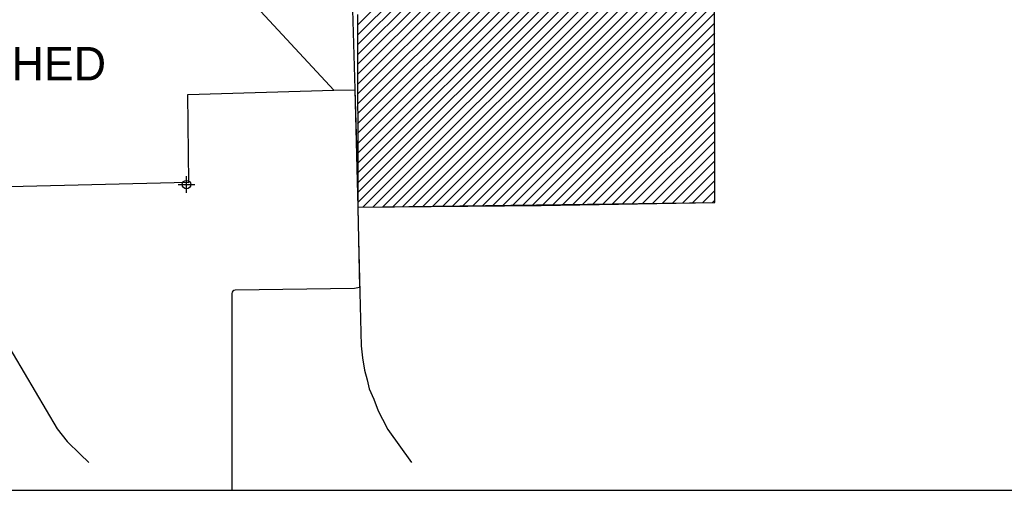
# Model space of a CAD drawing. Extents: x 164148 to 384280, y 737816 to 848299.
# Tile 5 of 41: x 236987 to 266398, y 739153 to 753214. Entities that reach past the tile are written whole.
import ezdxf
from ezdxf.enums import TextEntityAlignment as Align

# ---------------------------------------------------------------- set-up
doc = ezdxf.new("R2010")
doc.units = 0
doc.header["$LTSCALE"] = 1200
doc.header["$PDMODE"] = 34
doc.header["$PDSIZE"] = 250
doc.layers.get('0').update_dxf_attribs({"linetype": 'CONTINUOUS'})
for name, color, linetype in [('BORDER', 1, 'CONTINUOUS'), ('MAJROADS', 9, 'CONTINUOUS'), ('SEC', 2, 'CONTINUOUS'), ('TEXT', 7, 'CONTINUOUS'), ('WETDBA', 11, 'CONTINUOUS'), ('WETFILL', 12, 'CONTINUOUS'), ('WSHEDS', 3, 'CONTINUOUS')]:
    doc.layers.add(name, color=color, linetype=linetype)

# ---------------------------------------------------------------- blocks, each defined once
blk = doc.blocks.new('*X')
at = {"color": 0}
for p, q in [((247080, 752165), (260262, 765347)), ((247081, 751871), (260342, 765132)), ((247539, 747617), (265156, 765234)), ((247081, 751576), (260331, 764827)), ((247837, 747621), (265099, 764883)), ((248136, 747625), (265217, 764706)), ((247081, 751282), (260357, 764558)), ((247081, 750988), (260582, 764489)), ((247082, 750694), (261041, 764653)), ((247082, 750399), (261283, 764601)), ((247082, 750105), (261486, 764509)), ((247241, 747613), (264037, 764409)), ((248434, 747628), (265404, 764598)), ((247084, 747751), (263652, 764319)), ((247084, 748046), (263348, 764310)), ((247084, 748340), (263049, 764305)), ((248732, 747632), (265482, 764382)), ((249031, 747636), (265444, 764049)), ((249329, 747640), (265405, 763716)), ((249627, 747644), (265367, 763383)), ((247082, 749811), (260200, 762929)), ((249926, 747648), (265329, 763050)), ((247083, 749517), (260199, 762633)), ((247083, 749222), (260368, 762508)), ((247083, 748928), (260518, 762363)), ((247084, 748634), (260652, 762203)), ((247080, 753048), (255676, 761644)), ((247080, 752753), (255969, 761643)), ((247080, 752459), (256261, 761640)), ((250224, 747651), (261391, 758818)), ((250522, 747655), (261150, 758283)), ((250821, 747659), (260909, 757748)), ((251119, 747663), (257744, 754288)), ((251418, 747667), (257745, 753994)), ((251716, 747671), (257745, 753700)), ((252014, 747674), (257746, 753406)), ((252313, 747678), (257746, 753112)), ((252611, 747682), (257747, 752818)), ((252909, 747686), (257747, 752524)), ((253208, 747690), (257747, 752230)), ((253506, 747694), (257748, 751936)), ((253804, 747698), (257748, 751642)), ((254103, 747701), (257749, 751348)), ((254401, 747705), (257749, 751054)), ((254699, 747709), (257750, 750759)), ((254998, 747713), (257750, 750465)), ((255296, 747717), (257751, 750171)), ((255594, 747721), (257751, 749877)), ((255893, 747724), (257752, 749583)), ((256191, 747728), (257752, 749289)), ((256489, 747732), (257753, 748995)), ((256788, 747736), (257753, 748701)), ((257086, 747740), (257753, 748407)), ((257384, 747744), (257754, 748113)), ((257683, 747747), (257754, 747819))]:
    blk.add_line(p, q, dxfattribs=at)

msp = doc.modelspace()

# ---------------------------------------------------------------- linework, layer by layer
at = {"layer": 'BORDER', "color": 0}
msp.add_lwpolyline([(164148, 739153), (324148, 739153), (324148, 844153), (164148, 844153)], close=True, dxfattribs=at)
at = {"layer": 'MAJROADS', "color": 0}
for points in [[(243438, 769563), (245392, 763377), (246703, 759037), (246738, 758805), (246773, 758621), (246932, 753506), (247047, 749449), (247104, 746657), (247183, 743468), (247229, 743107), (247285, 742740), (247365, 742454), (247423, 742189), (247561, 741875), (247694, 741523), (247822, 741274), (247987, 740972), (248693, 739980)], [(235464, 745455), (238107, 740988), (238401, 740616), (238798, 740234), (239053, 739980)]]:
    msp.add_lwpolyline(points, dxfattribs=at)
at = {"layer": 'SEC', "color": 0}
msp.add_point((241970, 748286), dxfattribs=at)
at = {"layer": 'WETFILL', "color": 0}
msp.add_lwpolyline([(247079, 753369), (247084, 747611), (257755, 747748), (257744, 754289), (259663, 754977), (261497, 759055), (265304, 762839), (265494, 764483)], dxfattribs=at)
at = {"layer": 'WSHEDS', "color": 0}
for points in [[(246375, 751104), (247000, 751122), (247084, 747611), (252561, 747659), (257755, 747748), (257744, 754289), (259604, 754924, 0.20809), (259663, 754977), (261476, 759024, -0.093041), (261497, 759055), (265275, 762781, 0.16561), (265304, 762839), (265914, 767305, -0.167535), (265944, 767363), (268231, 769610)], [(227977, 764598), (230069, 758943), (234307, 759027), (236575, 758984, 0.002678), (236576, 758984), (239782, 758958), (240076, 757905), (246375, 751104)], [(247084, 747611), (247140, 745212), (246991, 745187), (243420, 745135, 0.410117), (243322, 745035), (243324, 739153, -0.375441)]]:
    msp.add_lwpolyline(points, format="xyb", dxfattribs=at)
msp.add_lwpolyline([(236684, 748227), (242008, 748357), (242043, 748353), (242006, 750981), (246375, 751104)], dxfattribs=at)

# ---------------------------------------------------------------- block references
at = {"layer": 'WETDBA', "color": 0}
msp.add_blockref('*X', (0, 0), dxfattribs=at)
msp.add_blockref('*X', (0, 0), dxfattribs=at)
at = {"layer": 'WETFILL', "color": 0}
msp.add_blockref('*X', (0, 0), dxfattribs=at)
msp.add_blockref('*X', (0, 0), dxfattribs=at)
msp.add_blockref('*X', (0, 0), dxfattribs=at)
msp.add_blockref('*X', (0, 0), dxfattribs=at)
msp.add_blockref('*X', (0, 0), dxfattribs=at)
msp.add_blockref('*X', (0, 0), dxfattribs=at)
msp.add_blockref('*X', (0, 0), dxfattribs=at)
msp.add_blockref('*X', (0, 0), dxfattribs=at)
msp.add_blockref('*X', (0, 0), dxfattribs=at)
msp.add_blockref('*X', (0, 0), dxfattribs=at)
msp.add_blockref('*X', (0, 0), dxfattribs=at)
msp.add_blockref('*X', (0, 0), dxfattribs=at)
msp.add_blockref('*X', (0, 0), dxfattribs=at)
msp.add_blockref('*X', (0, 0), dxfattribs=at)
msp.add_blockref('*X', (0, 0), dxfattribs=at)
msp.add_blockref('*X', (0, 0), dxfattribs=at)
msp.add_blockref('*X', (0, 0), dxfattribs=at)
msp.add_blockref('*X', (0, 0), dxfattribs=at)
msp.add_blockref('*X', (0, 0), dxfattribs=at)
msp.add_blockref('*X', (0, 0), dxfattribs=at)
msp.add_blockref('*X', (0, 0), dxfattribs=at)
msp.add_blockref('*X', (0, 0), dxfattribs=at)
msp.add_blockref('*X', (0, 0), dxfattribs=at)
msp.add_blockref('*X', (0, 0), dxfattribs=at)
msp.add_blockref('*X', (0, 0), dxfattribs=at)
msp.add_blockref('*X', (0, 0), dxfattribs=at)
msp.add_blockref('*X', (0, 0), dxfattribs=at)
msp.add_blockref('*X', (0, 0), dxfattribs=at)
msp.add_blockref('*X', (0, 0), dxfattribs=at)
msp.add_blockref('*X', (0, 0), dxfattribs=at)
msp.add_blockref('*X', (0, 0), dxfattribs=at)
msp.add_blockref('*X', (0, 0), dxfattribs=at)
msp.add_blockref('*X', (0, 0), dxfattribs=at)
msp.add_blockref('*X', (0, 0), dxfattribs=at)
msp.add_blockref('*X', (0, 0), dxfattribs=at)
msp.add_blockref('*X', (0, 0), dxfattribs=at)
msp.add_blockref('*X', (0, 0), dxfattribs=at)
msp.add_blockref('*X', (0, 0), dxfattribs=at)
msp.add_blockref('*X', (0, 0), dxfattribs=at)
msp.add_blockref('*X', (0, 0), dxfattribs=at)
msp.add_blockref('*X', (0, 0), dxfattribs=at)
msp.add_blockref('*X', (0, 0), dxfattribs=at)
msp.add_blockref('*X', (0, 0), dxfattribs=at)
msp.add_blockref('*X', (0, 0), dxfattribs=at)
msp.add_blockref('*X', (0, 0), dxfattribs=at)
msp.add_blockref('*X', (0, 0), dxfattribs=at)
msp.add_blockref('*X', (0, 0), dxfattribs=at)
msp.add_blockref('*X', (0, 0), dxfattribs=at)
msp.add_blockref('*X', (0, 0), dxfattribs=at)
msp.add_blockref('*X', (0, 0), dxfattribs=at)
msp.add_blockref('*X', (0, 0), dxfattribs=at)

# ---------------------------------------------------------------- texts
at = {"layer": 'TEXT', "color": 0}
msp.add_text('WATERSHED', height=1000, dxfattribs=at).set_placement((235294, 751399), align=Align.CENTER)

doc.saveas('drawing.dxf')
